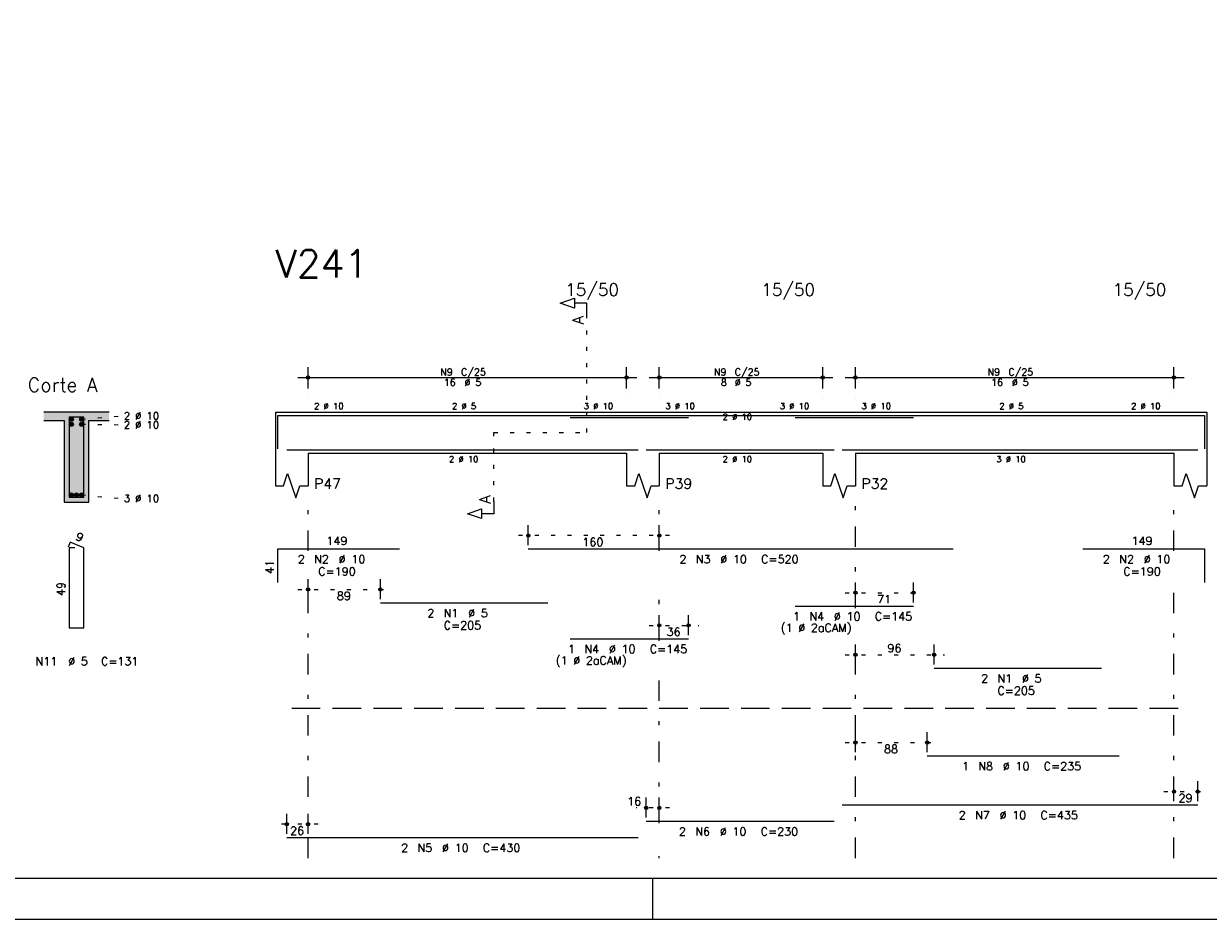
# Model space of a CAD drawing. Extents: x 0 to 84.1, y 0 to 59.4.
# Tile 3 of 8: x 31.7 to 60.7, y 0 to 21.9. Entities that reach past the tile are written whole.
import ezdxf

# ---------------------------------------------------------------- set-up
doc = ezdxf.new("R2010")
doc.units = 0
for name, pattern in [('ESTILO_TQS_0001', [1, 0.7, -0.3]), ('ESTILO_TQS_0002', [0.4, 0.1, -0.3]), ('ESTILO_TQS_0003', [1.5, 0.5, -0.4, 0.1, -0.5])]:
    doc.linetypes.add(name, pattern=pattern)
for name, color, linetype in [('1', 1, 'CONTINUOUS'), ('10', 10, 'CONTINUOUS'), ('2', 2, 'CONTINUOUS'), ('4', 4, 'CONTINUOUS'), ('6', 6, 'CONTINUOUS'), ('7', 7, 'CONTINUOUS')]:
    doc.layers.add(name, color=color, linetype=linetype)
doc.styles.get("Standard").update_dxf_attribs({"font": 'ROMANS.SHX'})

msp = doc.modelspace()

# ---------------------------------------------------------------- linework, layer by layer
at = {"layer": '1', "linetype": 'ESTILO_TQS_0002'}
for p, q in [((45.485, 11.92), (45.485, 14.79)), ((33.115, 12.245), (34.06, 12.33)), ((33.115, 12.125), (34.06, 12.114)), ((43.21, 10.235), (43.21, 11.92)), ((43.21, 11.92), (45.485, 11.92)), ((33.115, 10.395), (34.06, 10.31)), ((47.51, 9.4), (43.80268, 9.4)), ((38.41, 8.08), (40.68, 8.08)), ((51.81, 8), (53.73352, 8)), ((47.01, 7.2), (48.22574, 7.2)), ((51.81, 6.48), (54.23778, 6.48)), ((51.81, 4.33), (54.07, 4.33)), ((59.61, 3.13), (60.69, 3.13)), ((47.51, 2.73), (46.69, 2.73)), ((38.91, 2.33), (37.89, 2.33))]:
    msp.add_line(p, q, dxfattribs=at)
at = {"layer": '1', "linetype": 'ESTILO_TQS_0001'}
msp.add_line((38.26, 5.175), (60.26, 5.175), dxfattribs=at)
at = {"layer": '1', "linetype": 'CONTINUOUS'}
for centre in [(32.865, 12.245), (33.115, 12.245), (32.865, 12.125), (33.115, 12.125), (32.865, 10.395), (32.99, 10.395), (33.115, 10.395)]:
    msp.add_circle(centre, 0.05, dxfattribs=at)
for points in [[(32.915, 12.245), (32.84, 12.288301), (32.818015, 12.262101)], [(32.915, 12.245), (32.818015, 12.262101), (32.818015, 12.227899)], [(32.915, 12.245), (32.818015, 12.227899), (32.84, 12.201699)], [(32.915, 12.245), (32.873682, 12.29424), (32.84, 12.288301)], [(32.915, 12.245), (32.84, 12.201699), (32.873682, 12.19576)], [(32.915, 12.245), (32.903302, 12.277139), (32.873682, 12.29424)], [(32.915, 12.245), (32.873682, 12.19576), (32.903302, 12.212861)], [(32.915, 12.245), (32.903302, 12.212861), (32.915, 12.245)], [(33.165, 12.245), (33.09, 12.288301), (33.068015, 12.262101)], [(33.165, 12.245), (33.068015, 12.262101), (33.068015, 12.227899)], [(33.165, 12.245), (33.068015, 12.227899), (33.09, 12.201699)], [(33.165, 12.245), (33.123682, 12.29424), (33.09, 12.288301)], [(33.165, 12.245), (33.09, 12.201699), (33.123682, 12.19576)], [(33.165, 12.245), (33.153302, 12.277139), (33.123682, 12.29424)], [(33.165, 12.245), (33.123682, 12.19576), (33.153302, 12.212861)], [(33.165, 12.245), (33.153302, 12.212861), (33.165, 12.245)], [(32.915, 12.125), (32.84, 12.168301), (32.818015, 12.142101)], [(32.915, 12.125), (32.818015, 12.142101), (32.818015, 12.107899)], [(32.915, 12.125), (32.818015, 12.107899), (32.84, 12.081699)], [(32.915, 12.125), (32.873682, 12.17424), (32.84, 12.168301)], [(32.915, 12.125), (32.84, 12.081699), (32.873682, 12.07576)], [(32.915, 12.125), (32.903302, 12.157139), (32.873682, 12.17424)], [(32.915, 12.125), (32.873682, 12.07576), (32.903302, 12.092861)], [(32.915, 12.125), (32.903302, 12.092861), (32.915, 12.125)], [(33.165, 12.125), (33.09, 12.168301), (33.068015, 12.142101)], [(33.165, 12.125), (33.068015, 12.142101), (33.068015, 12.107899)], [(33.165, 12.125), (33.068015, 12.107899), (33.09, 12.081699)], [(33.165, 12.125), (33.123682, 12.17424), (33.09, 12.168301)], [(33.165, 12.125), (33.09, 12.081699), (33.123682, 12.07576)], [(33.165, 12.125), (33.153302, 12.157139), (33.123682, 12.17424)], [(33.165, 12.125), (33.123682, 12.07576), (33.153302, 12.092861)], [(33.165, 12.125), (33.153302, 12.092861), (33.165, 12.125)], [(32.915, 10.395), (32.873682, 10.44424), (32.84, 10.438301)], [(32.915, 10.395), (32.903302, 10.427139), (32.873682, 10.44424)], [(33.04, 10.395), (32.998682, 10.44424), (32.965, 10.438301)], [(33.04, 10.395), (33.028302, 10.427139), (32.998682, 10.44424)], [(33.165, 10.395), (33.123682, 10.44424), (33.09, 10.438301)], [(33.165, 10.395), (33.153302, 10.427139), (33.123682, 10.44424)], [(32.915, 10.395), (32.84, 10.438301), (32.818015, 10.412101)], [(32.915, 10.395), (32.818015, 10.412101), (32.818015, 10.377899)], [(32.915, 10.395), (32.818015, 10.377899), (32.84, 10.351699)], [(32.915, 10.395), (32.84, 10.351699), (32.873682, 10.34576)], [(32.915, 10.395), (32.873682, 10.34576), (32.903302, 10.362861)], [(32.915, 10.395), (32.903302, 10.362861), (32.915, 10.395)], [(33.04, 10.395), (32.965, 10.438301), (32.943015, 10.412101)], [(33.04, 10.395), (32.943015, 10.412101), (32.943015, 10.377899)], [(33.04, 10.395), (32.943015, 10.377899), (32.965, 10.351699)], [(33.04, 10.395), (32.965, 10.351699), (32.998682, 10.34576)], [(33.04, 10.395), (32.998682, 10.34576), (33.028302, 10.362861)], [(33.04, 10.395), (33.028302, 10.362861), (33.04, 10.395)], [(33.165, 10.395), (33.09, 10.438301), (33.068015, 10.412101)], [(33.165, 10.395), (33.068015, 10.412101), (33.068015, 10.377899)], [(33.165, 10.395), (33.068015, 10.377899), (33.09, 10.351699)], [(33.165, 10.395), (33.09, 10.351699), (33.123682, 10.34576)], [(33.165, 10.395), (33.123682, 10.34576), (33.153302, 10.362861)], [(33.165, 10.395), (33.153302, 10.362861), (33.165, 10.395)]]:
    msp.add_solid(points, dxfattribs=at)
at = {"layer": '10', "linetype": 'CONTINUOUS'}
for points in [[(32.19, 12.42), (32.19, 12.22), (32.69, 12.22)], [(32.19, 12.42), (32.69, 12.22), (33.79, 12.42)], [(32.69, 12.22), (33.29, 12.22), (33.79, 12.42)], [(32.69, 10.22), (33.29, 10.22), (32.69, 12.22)], [(33.29, 10.22), (33.29, 12.22), (32.69, 12.22)], [(33.29, 12.22), (33.79, 12.22), (33.79, 12.42)]]:
    msp.add_solid(points, dxfattribs=at)
at = {"layer": '2', "linetype": 'CONTINUOUS'}
for p, q in [((38.66, 13), (38.66, 13.52)), ((46.46, 13), (46.46, 13.52)), ((47.26, 13), (47.26, 13.52)), ((51.26, 13), (51.26, 13.52)), ((52.06, 13), (52.06, 13.52)), ((59.86, 13), (59.86, 13.52)), ((38.41, 13.27), (46.71, 13.27)), ((47.01, 13.27), (51.51, 13.27)), ((51.81, 13.27), (60.11, 13.27)), ((38.66, 12.75), (38.66, 12.75)), ((46.46, 12.75), (46.46, 12.75)), ((47.26, 12.75), (47.26, 12.75)), ((51.26, 12.75), (51.26, 12.75)), ((52.06, 12.75), (52.06, 12.75)), ((59.86, 12.75), (59.86, 12.75)), ((33.79, 12.42), (32.19, 12.42)), ((32.19, 12.22), (32.69, 12.22)), ((32.69, 12.22), (32.69, 10.22)), ((33.29, 10.22), (33.29, 12.22)), ((33.29, 12.22), (33.79, 12.22)), ((37.86, 12.42), (37.86, 11.42)), ((37.86, 12.42), (38.66, 12.42)), ((38.66, 12.42), (46.46, 12.42)), ((46.46, 12.42), (47.26, 12.42)), ((47.26, 12.42), (51.26, 12.42)), ((51.26, 12.42), (52.06, 12.42)), ((52.06, 12.42), (59.86, 12.42)), ((59.86, 12.42), (60.66, 12.42)), ((60.66, 12.42), (60.66, 11.42)), ((37.86, 11.42), (37.86, 10.62)), ((38.66, 11.42), (46.46, 11.42)), ((38.66, 11.42), (38.66, 10.62)), ((46.46, 11.42), (46.46, 10.62)), ((47.26, 11.42), (51.26, 11.42)), ((47.26, 11.42), (47.26, 10.62)), ((51.26, 11.42), (51.26, 10.62)), ((52.06, 11.42), (59.86, 11.42)), ((52.06, 11.42), (52.06, 10.62)), ((59.86, 11.42), (59.86, 10.62)), ((60.66, 11.42), (60.66, 10.62)), ((32.69, 10.22), (33.29, 10.22)), ((44.05268, 9.16), (44.05268, 9.65)), ((47.26, 9.16), (47.26, 9.65)), ((44.05268, 9.06), (44.05268, 9.06)), ((47.26, 9.06), (47.26, 9.06)), ((38.66, 7.84), (38.66, 8.33)), ((40.43, 7.84), (40.43, 8.33)), ((52.06, 7.76), (52.06, 8.25)), ((53.48352, 7.76), (53.48352, 8.25)), ((38.66, 7.74), (38.66, 7.74)), ((40.43, 7.74), (40.43, 7.74)), ((52.06, 7.66), (52.06, 7.66)), ((53.48352, 7.66), (53.48352, 7.66)), ((47.26, 6.96), (47.26, 7.45)), ((47.97574, 6.96), (47.97574, 7.45)), ((47.26, 6.86), (47.26, 6.86)), ((47.97574, 6.86), (47.97574, 6.86)), ((52.06, 6.24), (52.06, 6.73)), ((53.98778, 6.24), (53.98778, 6.73)), ((52.06, 6.14), (52.06, 6.14)), ((53.98778, 6.14), (53.98778, 6.14)), ((52.06, 4.09), (52.06, 4.58)), ((53.82, 4.09), (53.82, 4.58)), ((52.06, 3.99), (52.06, 3.99)), ((53.82, 3.99), (53.82, 3.99)), ((59.86, 2.89), (59.86, 3.38)), ((60.44, 2.89), (60.44, 3.38)), ((46.94, 2.49), (46.94, 2.98)), ((47.26, 2.49), (47.26, 2.98)), ((59.86, 2.79), (59.86, 2.79)), ((60.44, 2.79), (60.44, 2.79)), ((38.14, 2.09), (38.14, 2.58)), ((38.66, 2.09), (38.66, 2.58)), ((46.94, 2.39), (46.94, 2.39)), ((47.26, 2.39), (47.26, 2.39)), ((38.14, 1.99), (38.14, 1.99)), ((38.66, 1.99), (38.66, 1.99)), ((47.100006, 0), (47.100006, 1)), ((0, 0), (84.100006, 0))]:
    msp.add_line(p, q, dxfattribs=at)
at = {"layer": '2', "linetype": 'ESTILO_TQS_0003'}
for p, q in [((38.66, 9.022), (38.66, 10.22)), ((47.26, 9.022), (47.26, 10.22)), ((52.06, 7.622), (52.06, 10.22)), ((59.86, 9.022), (59.86, 10.22)), ((38.66, 1.5), (38.66, 8.218)), ((47.26, 6.822), (47.26, 8.218)), ((59.86, 1.5), (59.86, 8.218)), ((52.06, 1.5), (52.06, 6.818)), ((47.26, 2.352), (47.26, 6.018)), ((47.26, 1.5), (47.26, 1.548))]:
    msp.add_line(p, q, dxfattribs=at)
at = {"layer": '2', "linetype": 'CONTINUOUS'}
for points in [[(83.100006, 1), (2.5, 1), (2.5, 58.400002), (83.100006, 58.400002), (83.100006, 1)], [(45.485, 14.79), (45.485, 15.09), (45.185, 15.09), (45.185, 14.97), (44.835, 15.09), (45.185, 15.21), (45.185, 15.09)], [(37.86, 10.62), (38.06, 10.62), (38.16, 10.92), (38.36, 10.32), (38.46, 10.62), (38.66, 10.62)], [(46.46, 10.62), (46.66, 10.62), (46.76, 10.92), (46.96, 10.32), (47.06, 10.62), (47.26, 10.62)], [(51.26, 10.62), (51.46, 10.62), (51.56, 10.92), (51.76, 10.32), (51.86, 10.62), (52.06, 10.62)], [(59.86, 10.62), (60.06, 10.62), (60.16, 10.92), (60.36, 10.32), (60.46, 10.62), (60.66, 10.62)], [(43.21, 10.235), (43.21, 9.935), (42.91, 9.935), (42.91, 9.815), (42.56, 9.935), (42.91, 10.055), (42.91, 9.935)]]:
    msp.add_lwpolyline(points, dxfattribs=at)
for centre, radius in [((38.66, 13.27), 0.041625), ((38.66, 13.27), 0.02075), ((46.46, 13.27), 0.041625), ((46.46, 13.27), 0.02075), ((47.26, 13.27), 0.041625), ((47.26, 13.27), 0.02075), ((51.26, 13.27), 0.041625), ((51.26, 13.27), 0.02075), ((52.06, 13.27), 0.041625), ((52.06, 13.27), 0.02075), ((59.86, 13.27), 0.041625), ((59.86, 13.27), 0.02075), ((44.05268, 9.4), 0.04), ((44.05268, 9.4), 0.02), ((47.26, 9.4), 0.04), ((47.26, 9.4), 0.02), ((38.66, 8.08), 0.04), ((38.66, 8.08), 0.02), ((40.43, 8.08), 0.04), ((40.43, 8.08), 0.02), ((52.06, 8), 0.04), ((52.06, 8), 0.02), ((53.48352, 8), 0.04), ((53.48352, 8), 0.02), ((47.26, 7.2), 0.04), ((47.26, 7.2), 0.02), ((47.97574, 7.2), 0.04), ((47.97574, 7.2), 0.02), ((52.06, 6.48), 0.04), ((52.06, 6.48), 0.02), ((53.98778, 6.48), 0.04), ((53.98778, 6.48), 0.02), ((52.06, 4.33), 0.04), ((53.82, 4.33), 0.04), ((52.06, 4.33), 0.02), ((53.82, 4.33), 0.02), ((59.86, 3.13), 0.04), ((59.86, 3.13), 0.02), ((60.44, 3.13), 0.04), ((60.44, 3.13), 0.02), ((46.94, 2.73), 0.04), ((46.94, 2.73), 0.02), ((47.26, 2.73), 0.04), ((47.26, 2.73), 0.02), ((38.14, 2.33), 0.04), ((38.14, 2.33), 0.02), ((38.66, 2.33), 0.04), ((38.66, 2.33), 0.02)]:
    msp.add_circle(centre, radius, dxfattribs=at)
at = {"layer": '4', "linetype": 'CONTINUOUS'}
for p, q in [((37.92, 11.52), (37.92, 12.34)), ((37.92, 12.34), (40.9, 12.34)), ((40.43, 12.34), (44.53, 12.34)), ((44.05268, 12.34), (54.45268, 12.34)), ((45.07574, 12.29), (47.97574, 12.29)), ((50.58352, 12.29), (53.48352, 12.29)), ((53.98778, 12.34), (58.08778, 12.34)), ((57.63, 12.34), (60.61, 12.34)), ((60.61, 12.34), (60.61, 11.52)), ((38.14, 11.5), (46.74, 11.5)), ((46.94, 11.5), (51.54, 11.5)), ((51.74, 11.5), (60.44, 11.5)), ((53.82, 11.5), (58.52, 11.5))]:
    msp.add_line(p, q, dxfattribs=at)
msp.add_lwpolyline([(32.81, 12.3), (32.81, 10.34), (33.17, 10.34), (33.17, 12.3), (32.81, 12.3)], dxfattribs=at)
at = {"layer": '6', "linetype": 'CONTINUOUS'}
for p, q in [((32.838338, 9.24), (32.783893, 9.11102)), ((32.95, 9.1), (32.81, 9.1)), ((32.81, 9.1), (32.81, 7.14)), ((33.17, 9.1), (32.838338, 9.24)), ((33.17, 7.14), (33.17, 9.1)), ((37.92, 8.25), (37.92, 9.07)), ((37.92, 9.07), (40.9, 9.07)), ((44.05268, 9.07), (54.45268, 9.07)), ((57.63, 9.07), (60.61, 9.07)), ((60.61, 9.07), (60.61, 8.25)), ((40.43, 7.75), (44.53, 7.75)), ((50.58352, 7.67), (53.48352, 7.67)), ((32.81, 7.14), (33.17, 7.14)), ((45.07574, 6.87), (47.97574, 6.87)), ((53.98778, 6.15), (58.08778, 6.15)), ((53.82, 4), (58.52, 4)), ((51.74, 2.8), (60.44, 2.8)), ((46.94, 2.4), (51.54, 2.4)), ((38.14, 2), (46.74, 2))]:
    msp.add_line(p, q, dxfattribs=at)

# ---------------------------------------------------------------- texts
at = {"layer": '2', "linetype": 'CONTINUOUS'}
for s, height, p in [('15/50', 0.3, (44.96, 15.27)), ('15/50', 0.3, (49.76, 15.27)), ('15/50', 0.3, (58.36, 15.27)), ('N9', 0.17, (41.897, 13.321)), ('C/25', 0.17, (42.407, 13.321)), ('N9', 0.17, (48.597, 13.321)), ('C/25', 0.17, (49.107, 13.321)), ('N9', 0.17, (55.297, 13.321)), ('C/25', 0.17, (55.807, 13.321)), ('Corte A', 0.34, (31.8, 12.92)), ('16', 0.17, (41.982, 13.066)), ('%%c 5', 0.17, (42.492, 13.066)), ('8', 0.17, (48.767, 13.066)), ('%%c 5', 0.17, (49.107, 13.066)), ('16', 0.17, (55.382, 13.066)), ('%%c 5', 0.17, (55.892, 13.066)), ('2 %%c 10', 0.15, (38.81, 12.495)), ('2 %%c 5', 0.15, (42.185, 12.495)), ('3 %%c 10', 0.15, (45.41, 12.495)), ('3 %%c 10', 0.15, (47.41, 12.495)), ('3 %%c 10', 0.15, (50.21, 12.495)), ('3 %%c 10', 0.15, (52.21, 12.495)), ('2 %%c 5', 0.15, (55.585, 12.495)), ('2 %%c 10', 0.15, (58.81, 12.495)), ('2 %%c 10', 0.18, (34.15, 12.24)), ('2 %%c 10', 0.18, (34.15, 12.024)), ('2 %%c 10', 0.15, (48.81, 12.2325)), ('2 %%c 10', 0.15, (42.11, 11.195)), ('2 %%c 10', 0.15, (48.81, 11.195)), ('3 %%c 10', 0.15, (55.51, 11.195)), ('P47', 0.25, (38.81, 10.545)), ('P39', 0.25, (47.41, 10.545)), ('P32', 0.25, (52.21, 10.545)), ('3 %%c 10', 0.18, (34.15, 10.22)), ('149', 0.2, (39.11, 9.17)), ('160', 0.2, (45.37634, 9.14)), ('149', 0.2, (58.82, 9.17)), ('2', 0.2, (38.41, 8.72)), ('N2', 0.2, (38.81, 8.72)), ('%%c 10', 0.2, (39.41, 8.72)), ('2', 0.2, (47.75268, 8.72)), ('N3', 0.2, (48.15268, 8.72)), ('%%c 10', 0.2, (48.75268, 8.72)), ('C=520', 0.2, (49.75268, 8.72)), ('2', 0.2, (58.12, 8.72)), ('N2', 0.2, (58.52, 8.72)), ('%%c 10', 0.2, (59.12, 8.72)), ('C=190', 0.2, (38.91, 8.42)), ('C=190', 0.2, (58.62, 8.42)), ('89', 0.2, (39.365, 7.82)), ('71', 0.2, (52.59176, 7.74)), ('2', 0.2, (41.58, 7.4)), ('N1', 0.2, (41.98, 7.4)), ('%%c 5', 0.2, (42.58, 7.4)), ('C=205', 0.2, (41.98, 7.1)), ('(1 %%c 2aCAM)', 0.2, (50.23352, 7.04)), ('1', 0.2, (50.53352, 7.32)), ('N4', 0.2, (50.93352, 7.32)), ('%%c 10', 0.2, (51.53352, 7.32)), ('C=145', 0.2, (52.53352, 7.32)), ('36', 0.2, (47.43787, 6.94)), ('1', 0.2, (45.02574, 6.52)), ('N4', 0.2, (45.42574, 6.52)), ('%%c 10', 0.2, (46.02574, 6.52)), ('C=145', 0.2, (47.02574, 6.52)), ('96', 0.2, (52.84389, 6.54)), ('N11', 0.2, (31.99, 6.22)), ('%%c 5', 0.2, (32.79, 6.22)), ('C=131', 0.2, (33.59, 6.22)), ('(1 %%c 2aCAM)', 0.2, (44.72574, 6.24)), ('2', 0.2, (55.13778, 5.8)), ('N1', 0.2, (55.53778, 5.8)), ('%%c 5', 0.2, (56.13778, 5.8)), ('C=205', 0.2, (55.53778, 5.5)), ('88', 0.2, (52.76, 4.07)), ('1', 0.2, (54.67, 3.65)), ('N8', 0.2, (55.07, 3.65)), ('%%c 10', 0.2, (55.67, 3.65)), ('C=235', 0.2, (56.67, 3.65)), ('16', 0.2, (46.473333, 2.79)), ('29', 0.2, (59.97, 2.87)), ('2', 0.2, (54.59, 2.45)), ('N7', 0.2, (54.99, 2.45)), ('%%c 10', 0.2, (55.59, 2.45)), ('C=435', 0.2, (56.59, 2.45)), ('26', 0.2, (38.22, 2.07)), ('2', 0.2, (47.74, 2.05)), ('N6', 0.2, (48.14, 2.05)), ('%%c 10', 0.2, (48.74, 2.05)), ('C=230', 0.2, (49.74, 2.05)), ('2', 0.2, (40.94, 1.65)), ('N5', 0.2, (41.34, 1.65)), ('%%c 10', 0.2, (41.94, 1.65)), ('C=430', 0.2, (42.94, 1.65))]:
    msp.add_text(s, height=height, dxfattribs=at).set_placement(p)
for s, height, rotation, p in [('A', 0.272, 90, (45.4034, 14.5724)), ('A', 0.272, 90, (43.1284, 10.1806)), ('9', 0.2, 337.11462, (32.950929, 9.301017)), ('41', 0.2, 90, (37.82, 8.46)), ('49', 0.2, 90, (32.71, 7.92))]:
    msp.add_text(s, height=height, rotation=rotation, dxfattribs=at).set_placement(p)
at = {"layer": '7', "linetype": 'CONTINUOUS'}
msp.add_text('V241', height=0.68, dxfattribs=at).set_placement((37.86, 15.72))

doc.saveas('drawing.dxf')
